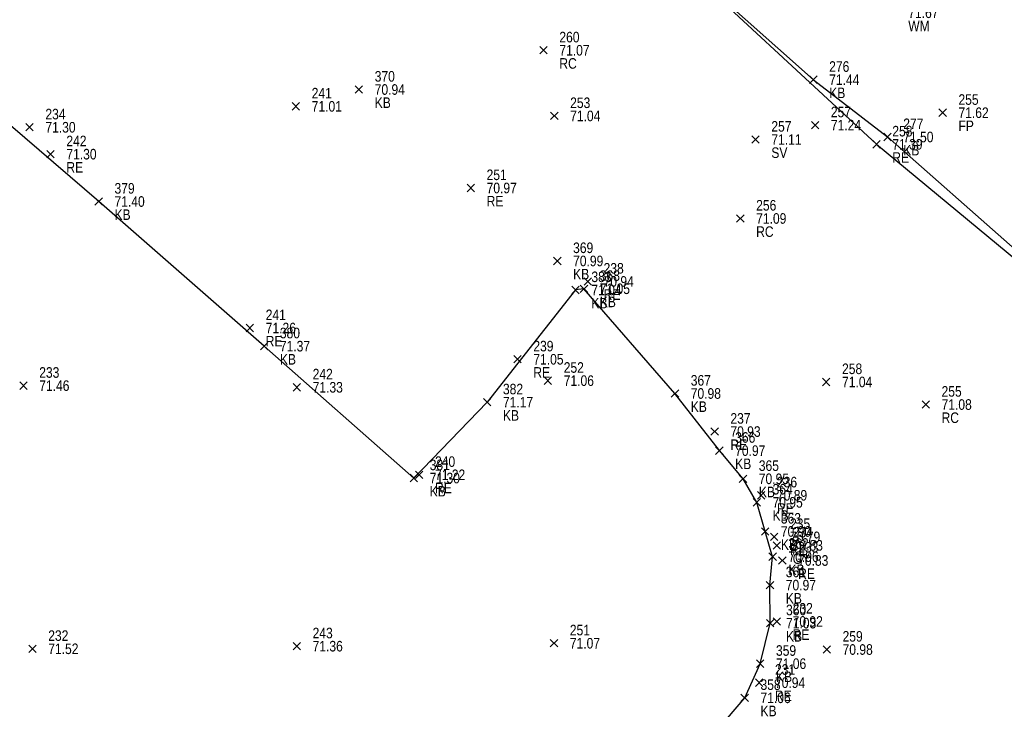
# Model space of a CAD drawing. Header units: feet. Extents: x 663429 to 663605, y 733160 to 733290.
# Tile 31 of 45: x 663520 to 663538, y 733229 to 733242. Entities that reach past the tile are written whole.
import ezdxf

# ---------------------------------------------------------------- set-up
doc = ezdxf.new("R2010")
doc.units = ezdxf.units.FT
doc.header["$MEASUREMENT"] = 0
doc.layers.get('0').update_dxf_attribs({"linetype": 'CONTINUOUS'})
for name, color, linetype in [('GULLY', 7, 'CONTINUOUS'), ('KERB', 7, 'CONTINUOUS'), ('PNTDESC', 3, 'CONTINUOUS'), ('PNTELEV', 5, 'CONTINUOUS'), ('PNTNO', 7, 'CONTINUOUS'), ('PNTS', 1, 'CONTINUOUS'), ('ROAD EDGE', 1, 'CONTINUOUS'), ('SLUICE VALVE', 7, 'CONTINUOUS'), ('WATER METER', 7, 'CONTINUOUS')]:
    doc.layers.add(name, color=color, linetype=linetype)
doc.styles.add('PTXT', font='ARIALN.TTF', dxfattribs={"width": 0.75})

# ---------------------------------------------------------------- blocks, each defined once
blk = doc.blocks.new('SPT10')
at = {"color": 0, "linetype": 'Continuous'}
for p, q in [((-0.354, -0.354), (0.354, 0.354)), ((0.354, -0.354), (-0.354, 0.354))]:
    blk.add_line(p, q, dxfattribs=at)
blk = doc.blocks.new('SRVPNO2')
at = {"layer": 'PNTDESC', "style": 'PTXT'}
blk.add_attdef('DESC2', (1.5, -1.75), '', height=1, dxfattribs=at)
at = {"layer": 'PNTNO', "style": 'PTXT'}
for tag in ['ELEV2', 'PT#']:
    blk.add_attdef(tag, (1.5, 0.75), '', height=1, dxfattribs=at)

msp = doc.modelspace()

# ---------------------------------------------------------------- linework, layer by layer
at = {"color": 1, "linetype": 'ByBlock'}
msp.add_polyline3d([(663517.335, 733255.914, 71.32), (663522.897, 733251.15, 71.138), (663527.216, 733247.25, 71.216), (663531.873, 733243.393, 71.31), (663536.003, 733239.563, 71.389), (663538.686, 733237.342, 71.364), (663539.422, 733236.792, 71.358), (663540.337, 733236.318, 71.374), (663541.178, 733236.031, 71.367), (663542.05, 733235.943, 71.346), (663543.106, 733236.153, 71.261), (663543.763, 733236.427, 71.168), (663544.914, 733237.108, 71.014), (663549.994, 733241.002, 70.82), (663549.995, 733241.115, 70.808), (663547.261, 733244.899, 70.987), (663549.167, 733246.464, 71.038), (663553.315, 733249.978, 70.824), (663556.857, 733252.885, 70.701), (663560.617, 733255.969, 70.639), (663561.894, 733254.376, 70.566), (663563.732, 733252.151, 70.519)], dxfattribs=at)
at = {"linetype": 'ByBlock'}
for points in [[(663517.894, 733255.715, 71.426), (663520.236, 733253.566, 71.387), (663520.427, 733253.451, 71.399), (663522.605, 733251.536, 71.162), (663522.543, 733251.396, 71.186), (663524.486, 733249.655, 71.26), (663526.982, 733247.497, 71.414), (663527.16, 733247.452, 71.517), (663529.574, 733245.407, 71.43), (663531.741, 733243.544, 71.525), (663532.832, 733242.547, 71.474), (663534.805, 733240.79, 71.443), (663536.211, 733239.702, 71.502), (663538.634, 733237.564, 71.392)], [(663532.625, 733228.022, 71.067), (663533.501, 733229.052, 71.065), (663533.795, 733229.7, 71.06), (663533.986, 733230.47, 71.027), (663533.981, 733231.192, 70.972), (663534.032, 733231.732, 70.96), (663534.032, 733231.732, 70.96), (663533.888, 733232.211, 70.902), (663533.73, 733232.764, 70.952), (663533.73, 733232.764, 70.952), (663533.469, 733233.211, 70.951), (663533.02, 733233.746, 70.967), (663532.177, 733234.831, 70.983), (663530.45, 733236.82, 71.047), (663530.291, 733236.797, 71.035), (663528.612, 733234.665, 71.173), (663527.222, 733233.225, 71.3), (663524.378, 733235.73, 71.369), (663521.239, 733238.477, 71.402), (663517.293, 733241.869, 71.372)]]:
    msp.add_polyline3d(points, dxfattribs=at)
at = {"layer": 'GULLY'}
msp.add_point((663534.112, 733231.946, 70.829), dxfattribs=at)
at = {"layer": 'KERB'}
for p in [(663534.805, 733240.79, 71.443), (663526.178, 733240.604, 70.945), (663536.211, 733239.702, 71.502), (663521.239, 733238.477, 71.402), (663529.944, 733237.348, 70.99), (663530.291, 733236.797, 71.035), (663530.45, 733236.82, 71.047), (663524.378, 733235.73, 71.369), (663532.177, 733234.831, 70.983), (663528.612, 733234.665, 71.173), (663533.02, 733233.746, 70.967), (663527.222, 733233.225, 71.3), (663533.469, 733233.211, 70.951), (663533.73, 733232.764, 70.952), (663533.888, 733232.211, 70.902), (663534.032, 733231.732, 70.96), (663533.981, 733231.192, 70.972), (663533.986, 733230.47, 71.027), (663533.795, 733229.7, 71.06), (663533.501, 733229.052, 71.065)]:
    msp.add_point(p, dxfattribs=at)
at = {"layer": 'PNTS'}
for p in [(663529.683, 733241.349, 71.067), (663524.982, 733240.284, 71.011), (663529.888, 733240.102, 71.039), (663537.259, 733240.163, 71.622), (663519.927, 733239.887, 71.298), (663534.837, 733239.927, 71.238), (663533.419, 733238.155, 71.088), (663529.766, 733235.075, 71.056), (663535.049, 733235.05, 71.038), (663519.81, 733234.98, 71.463), (663525, 733234.949, 71.334), (663536.938, 733234.621, 71.08), (663519.981, 733229.983, 71.525), (663524.999, 733230.032, 71.358), (663529.882, 733230.088, 71.074), (663535.059, 733229.969, 70.977)]:
    msp.add_point(p, dxfattribs=at)
at = {"layer": 'ROAD EDGE'}
for p in [(663536.003, 733239.563, 71.389), (663520.325, 733239.376, 71.299), (663528.302, 733238.734, 70.966), (663530.523, 733236.959, 70.945), (663524.109, 733236.074, 71.257), (663529.189, 733235.481, 71.047), (663532.93, 733234.108, 70.929), (663527.323, 733233.287, 71.216), (663533.814, 733232.898, 70.888), (663534.062, 733232.108, 70.789), (663534.216, 733231.66, 70.83), (663534.111, 733230.502, 70.92), (663533.776, 733229.339, 70.943)]:
    msp.add_point(p, dxfattribs=at)
at = {"layer": 'SLUICE VALVE'}
msp.add_point((663533.707, 733239.654, 71.113), dxfattribs=at)

# ---------------------------------------------------------------- block references
at = {"layer": 'GULLY'}
ref = msp.add_blockref('SRVPNO2', (663534.112, 733231.946, 70.829), dxfattribs=dict(at, xscale=0.2, yscale=0.2, zscale=0.2))
ref.add_attrib('PT#', '234', (663534.412, 733232.096, 70.829), dxfattribs={"layer": 'PNTNO', "height": 0.2, "style": 'PTXT'})
ref.add_attrib('ELEV2', '70.83', (663534.412, 733231.846, 70.829), dxfattribs={"layer": 'PNTELEV', "height": 0.2, "style": 'PTXT'})
ref.add_attrib('DESC2', 'GY', (663534.412, 733231.596, 70.829), dxfattribs={"layer": 'PNTDESC', "height": 0.2, "style": 'PTXT'})
at = {"layer": 'GULLY', "xscale": 0.2, "yscale": 0.2, "zscale": 0.2}
msp.add_blockref('SPT10', (663534.112, 733231.946, 70.829), dxfattribs=at)
at = {"layer": 'KERB'}
ref = msp.add_blockref('SRVPNO2', (663534.805, 733240.79, 71.443), dxfattribs=dict(at, xscale=0.2, yscale=0.2, zscale=0.2))
ref.add_attrib('PT#', '276', (663535.105, 733240.94, 57.155), dxfattribs={"layer": 'PNTNO', "height": 0.2, "style": 'PTXT'})
ref.add_attrib('ELEV2', '71.44', (663535.105, 733240.69, 57.155), dxfattribs={"layer": 'PNTELEV', "height": 0.2, "style": 'PTXT'})
ref.add_attrib('DESC2', 'KB', (663535.105, 733240.44, 57.155), dxfattribs={"layer": 'PNTDESC', "height": 0.2, "style": 'PTXT'})
ref = msp.add_blockref('SRVPNO2', (663526.178, 733240.604, 70.945), dxfattribs=dict(at, xscale=0.2, yscale=0.2, zscale=0.2))
ref.add_attrib('PT#', '370', (663526.478, 733240.754, 70.945), dxfattribs={"layer": 'PNTNO', "height": 0.2, "style": 'PTXT'})
ref.add_attrib('ELEV2', '70.94', (663526.478, 733240.504, 70.945), dxfattribs={"layer": 'PNTELEV', "height": 0.2, "style": 'PTXT'})
ref.add_attrib('DESC2', 'KB', (663526.478, 733240.254, 70.945), dxfattribs={"layer": 'PNTDESC', "height": 0.2, "style": 'PTXT'})
at = {"layer": 'KERB', "xscale": 0.2, "yscale": 0.2, "zscale": 0.2}
for p in [(663534.805, 733240.79, 71.443), (663526.178, 733240.604, 70.945), (663536.211, 733239.702, 71.502), (663521.239, 733238.477, 71.402), (663529.944, 733237.348, 70.99), (663530.45, 733236.82, 71.047), (663530.291, 733236.797, 71.035), (663524.378, 733235.73, 71.369), (663532.177, 733234.831, 70.983), (663528.612, 733234.665, 71.173), (663533.02, 733233.746, 70.967), (663527.222, 733233.225, 71.3), (663533.469, 733233.211, 70.951), (663533.73, 733232.764, 70.952), (663533.888, 733232.211, 70.902), (663534.032, 733231.732, 70.96), (663533.981, 733231.192, 70.972), (663533.986, 733230.47, 71.027), (663533.795, 733229.7, 71.06), (663533.501, 733229.052, 71.065)]:
    msp.add_blockref('SPT10', p, dxfattribs=at)
at = {"layer": 'KERB'}
ref = msp.add_blockref('SRVPNO2', (663536.211, 733239.702, 71.502), dxfattribs=dict(at, xscale=0.2, yscale=0.2, zscale=0.2))
ref.add_attrib('PT#', '277', (663536.511, 733239.852, 57.202), dxfattribs={"layer": 'PNTNO', "height": 0.2, "style": 'PTXT'})
ref.add_attrib('ELEV2', '71.50', (663536.511, 733239.602, 57.202), dxfattribs={"layer": 'PNTELEV', "height": 0.2, "style": 'PTXT'})
ref.add_attrib('DESC2', 'KB', (663536.511, 733239.352, 57.202), dxfattribs={"layer": 'PNTDESC', "height": 0.2, "style": 'PTXT'})
ref = msp.add_blockref('SRVPNO2', (663521.239, 733238.477, 71.402), dxfattribs=dict(at, xscale=0.2, yscale=0.2, zscale=0.2))
ref.add_attrib('PT#', '379', (663521.539, 733238.627, 71.402), dxfattribs={"layer": 'PNTNO', "height": 0.2, "style": 'PTXT'})
ref.add_attrib('ELEV2', '71.40', (663521.539, 733238.377, 71.402), dxfattribs={"layer": 'PNTELEV', "height": 0.2, "style": 'PTXT'})
ref.add_attrib('DESC2', 'KB', (663521.539, 733238.127, 71.402), dxfattribs={"layer": 'PNTDESC', "height": 0.2, "style": 'PTXT'})
ref = msp.add_blockref('SRVPNO2', (663529.944, 733237.348, 70.99), dxfattribs=dict(at, xscale=0.2, yscale=0.2, zscale=0.2))
ref.add_attrib('PT#', '369', (663530.244, 733237.498, 70.99), dxfattribs={"layer": 'PNTNO', "height": 0.2, "style": 'PTXT'})
ref.add_attrib('ELEV2', '70.99', (663530.244, 733237.248, 70.99), dxfattribs={"layer": 'PNTELEV', "height": 0.2, "style": 'PTXT'})
ref.add_attrib('DESC2', 'KB', (663530.244, 733236.998, 70.99), dxfattribs={"layer": 'PNTDESC', "height": 0.2, "style": 'PTXT'})
ref = msp.add_blockref('SRVPNO2', (663530.291, 733236.797, 71.035), dxfattribs=dict(at, xscale=0.2, yscale=0.2, zscale=0.2))
ref.add_attrib('PT#', '383', (663530.591, 733236.947, 71.035), dxfattribs={"layer": 'PNTNO', "height": 0.2, "style": 'PTXT'})
ref.add_attrib('ELEV2', '71.04', (663530.591, 733236.697, 71.035), dxfattribs={"layer": 'PNTELEV', "height": 0.2, "style": 'PTXT'})
ref.add_attrib('DESC2', 'KB', (663530.591, 733236.447, 71.035), dxfattribs={"layer": 'PNTDESC', "height": 0.2, "style": 'PTXT'})
ref = msp.add_blockref('SRVPNO2', (663530.45, 733236.82, 71.047), dxfattribs=dict(at, xscale=0.2, yscale=0.2, zscale=0.2))
ref.add_attrib('PT#', '368', (663530.75, 733236.97, 71.047), dxfattribs={"layer": 'PNTNO', "height": 0.2, "style": 'PTXT'})
ref.add_attrib('ELEV2', '71.05', (663530.75, 733236.72, 71.047), dxfattribs={"layer": 'PNTELEV', "height": 0.2, "style": 'PTXT'})
ref.add_attrib('DESC2', 'KB', (663530.75, 733236.47, 71.047), dxfattribs={"layer": 'PNTDESC', "height": 0.2, "style": 'PTXT'})
ref = msp.add_blockref('SRVPNO2', (663524.378, 733235.73, 71.369), dxfattribs=dict(at, xscale=0.2, yscale=0.2, zscale=0.2))
ref.add_attrib('PT#', '380', (663524.678, 733235.88, 71.369), dxfattribs={"layer": 'PNTNO', "height": 0.2, "style": 'PTXT'})
ref.add_attrib('ELEV2', '71.37', (663524.678, 733235.63, 71.369), dxfattribs={"layer": 'PNTELEV', "height": 0.2, "style": 'PTXT'})
ref.add_attrib('DESC2', 'KB', (663524.678, 733235.38, 71.369), dxfattribs={"layer": 'PNTDESC', "height": 0.2, "style": 'PTXT'})
ref = msp.add_blockref('SRVPNO2', (663528.612, 733234.665, 71.173), dxfattribs=dict(at, xscale=0.2, yscale=0.2, zscale=0.2))
ref.add_attrib('PT#', '382', (663528.912, 733234.815, 71.173), dxfattribs={"layer": 'PNTNO', "height": 0.2, "style": 'PTXT'})
ref.add_attrib('ELEV2', '71.17', (663528.912, 733234.565, 71.173), dxfattribs={"layer": 'PNTELEV', "height": 0.2, "style": 'PTXT'})
ref.add_attrib('DESC2', 'KB', (663528.912, 733234.315, 71.173), dxfattribs={"layer": 'PNTDESC', "height": 0.2, "style": 'PTXT'})
ref = msp.add_blockref('SRVPNO2', (663532.177, 733234.831, 70.983), dxfattribs=dict(at, xscale=0.2, yscale=0.2, zscale=0.2))
ref.add_attrib('PT#', '367', (663532.477, 733234.981, 70.983), dxfattribs={"layer": 'PNTNO', "height": 0.2, "style": 'PTXT'})
ref.add_attrib('ELEV2', '70.98', (663532.477, 733234.731, 70.983), dxfattribs={"layer": 'PNTELEV', "height": 0.2, "style": 'PTXT'})
ref.add_attrib('DESC2', 'KB', (663532.477, 733234.481, 70.983), dxfattribs={"layer": 'PNTDESC', "height": 0.2, "style": 'PTXT'})
ref = msp.add_blockref('SRVPNO2', (663533.02, 733233.746, 70.967), dxfattribs=dict(at, xscale=0.2, yscale=0.2, zscale=0.2))
ref.add_attrib('PT#', '366', (663533.32, 733233.896, 70.967), dxfattribs={"layer": 'PNTNO', "height": 0.2, "style": 'PTXT'})
ref.add_attrib('ELEV2', '70.97', (663533.32, 733233.646, 70.967), dxfattribs={"layer": 'PNTELEV', "height": 0.2, "style": 'PTXT'})
ref.add_attrib('DESC2', 'KB', (663533.32, 733233.396, 70.967), dxfattribs={"layer": 'PNTDESC', "height": 0.2, "style": 'PTXT'})
ref = msp.add_blockref('SRVPNO2', (663527.222, 733233.225, 71.3), dxfattribs=dict(at, xscale=0.2, yscale=0.2, zscale=0.2))
ref.add_attrib('PT#', '381', (663527.522, 733233.375, 71.3), dxfattribs={"layer": 'PNTNO', "height": 0.2, "style": 'PTXT'})
ref.add_attrib('ELEV2', '71.30', (663527.522, 733233.125, 71.3), dxfattribs={"layer": 'PNTELEV', "height": 0.2, "style": 'PTXT'})
ref.add_attrib('DESC2', 'KB', (663527.522, 733232.875, 71.3), dxfattribs={"layer": 'PNTDESC', "height": 0.2, "style": 'PTXT'})
ref = msp.add_blockref('SRVPNO2', (663533.469, 733233.211, 70.951), dxfattribs=dict(at, xscale=0.2, yscale=0.2, zscale=0.2))
ref.add_attrib('PT#', '365', (663533.769, 733233.361, 70.951), dxfattribs={"layer": 'PNTNO', "height": 0.2, "style": 'PTXT'})
ref.add_attrib('ELEV2', '70.95', (663533.769, 733233.111, 70.951), dxfattribs={"layer": 'PNTELEV', "height": 0.2, "style": 'PTXT'})
ref.add_attrib('DESC2', 'KB', (663533.769, 733232.861, 70.951), dxfattribs={"layer": 'PNTDESC', "height": 0.2, "style": 'PTXT'})
ref = msp.add_blockref('SRVPNO2', (663533.73, 733232.764, 70.952), dxfattribs=dict(at, xscale=0.2, yscale=0.2, zscale=0.2))
ref.add_attrib('PT#', '364', (663534.03, 733232.914, 70.952), dxfattribs={"layer": 'PNTNO', "height": 0.2, "style": 'PTXT'})
ref.add_attrib('ELEV2', '70.95', (663534.03, 733232.664, 70.952), dxfattribs={"layer": 'PNTELEV', "height": 0.2, "style": 'PTXT'})
ref.add_attrib('DESC2', 'KB', (663534.03, 733232.414, 70.952), dxfattribs={"layer": 'PNTDESC', "height": 0.2, "style": 'PTXT'})
ref = msp.add_blockref('SRVPNO2', (663533.888, 733232.211, 70.902), dxfattribs=dict(at, xscale=0.2, yscale=0.2, zscale=0.2))
ref.add_attrib('PT#', '363', (663534.188, 733232.361, 70.902), dxfattribs={"layer": 'PNTNO', "height": 0.2, "style": 'PTXT'})
ref.add_attrib('ELEV2', '70.90', (663534.188, 733232.111, 70.902), dxfattribs={"layer": 'PNTELEV', "height": 0.2, "style": 'PTXT'})
ref.add_attrib('DESC2', 'KB', (663534.188, 733231.861, 70.902), dxfattribs={"layer": 'PNTDESC', "height": 0.2, "style": 'PTXT'})
ref = msp.add_blockref('SRVPNO2', (663534.032, 733231.732, 70.96), dxfattribs=dict(at, xscale=0.2, yscale=0.2, zscale=0.2))
ref.add_attrib('PT#', '362', (663534.332, 733231.882, 70.96), dxfattribs={"layer": 'PNTNO', "height": 0.2, "style": 'PTXT'})
ref.add_attrib('ELEV2', '70.96', (663534.332, 733231.632, 70.96), dxfattribs={"layer": 'PNTELEV', "height": 0.2, "style": 'PTXT'})
ref.add_attrib('DESC2', 'KB', (663534.332, 733231.382, 70.96), dxfattribs={"layer": 'PNTDESC', "height": 0.2, "style": 'PTXT'})
ref = msp.add_blockref('SRVPNO2', (663533.981, 733231.192, 70.972), dxfattribs=dict(at, xscale=0.2, yscale=0.2, zscale=0.2))
ref.add_attrib('PT#', '361', (663534.281, 733231.342, 70.972), dxfattribs={"layer": 'PNTNO', "height": 0.2, "style": 'PTXT'})
ref.add_attrib('ELEV2', '70.97', (663534.281, 733231.092, 70.972), dxfattribs={"layer": 'PNTELEV', "height": 0.2, "style": 'PTXT'})
ref.add_attrib('DESC2', 'KB', (663534.281, 733230.842, 70.972), dxfattribs={"layer": 'PNTDESC', "height": 0.2, "style": 'PTXT'})
ref = msp.add_blockref('SRVPNO2', (663533.986, 733230.47, 71.027), dxfattribs=dict(at, xscale=0.2, yscale=0.2, zscale=0.2))
ref.add_attrib('PT#', '360', (663534.286, 733230.62, 71.027), dxfattribs={"layer": 'PNTNO', "height": 0.2, "style": 'PTXT'})
ref.add_attrib('ELEV2', '71.03', (663534.286, 733230.37, 71.027), dxfattribs={"layer": 'PNTELEV', "height": 0.2, "style": 'PTXT'})
ref.add_attrib('DESC2', 'KB', (663534.286, 733230.12, 71.027), dxfattribs={"layer": 'PNTDESC', "height": 0.2, "style": 'PTXT'})
ref = msp.add_blockref('SRVPNO2', (663533.795, 733229.7, 71.06), dxfattribs=dict(at, xscale=0.2, yscale=0.2, zscale=0.2))
ref.add_attrib('PT#', '359', (663534.095, 733229.85, 71.06), dxfattribs={"layer": 'PNTNO', "height": 0.2, "style": 'PTXT'})
ref.add_attrib('ELEV2', '71.06', (663534.095, 733229.6, 71.06), dxfattribs={"layer": 'PNTELEV', "height": 0.2, "style": 'PTXT'})
ref.add_attrib('DESC2', 'KB', (663534.095, 733229.35, 71.06), dxfattribs={"layer": 'PNTDESC', "height": 0.2, "style": 'PTXT'})
ref = msp.add_blockref('SRVPNO2', (663533.501, 733229.052, 71.065), dxfattribs=dict(at, xscale=0.2, yscale=0.2, zscale=0.2))
ref.add_attrib('PT#', '358', (663533.801, 733229.202, 71.065), dxfattribs={"layer": 'PNTNO', "height": 0.2, "style": 'PTXT'})
ref.add_attrib('ELEV2', '71.06', (663533.801, 733228.952, 71.065), dxfattribs={"layer": 'PNTELEV', "height": 0.2, "style": 'PTXT'})
ref.add_attrib('DESC2', 'KB', (663533.801, 733228.702, 71.065), dxfattribs={"layer": 'PNTDESC', "height": 0.2, "style": 'PTXT'})
at = {"layer": 'PNTS'}
ref = msp.add_blockref('SRVPNO2', (663529.683, 733241.349, 71.067), dxfattribs=dict(at, xscale=0.2, yscale=0.2, zscale=0.2))
ref.add_attrib('PT#', '260', (663529.983, 733241.499, 71.067), dxfattribs={"layer": 'PNTNO', "height": 0.2, "style": 'PTXT'})
ref.add_attrib('ELEV2', '71.07', (663529.983, 733241.249, 71.067), dxfattribs={"layer": 'PNTELEV', "height": 0.2, "style": 'PTXT'})
ref.add_attrib('DESC2', 'RC', (663529.983, 733240.999, 71.067), dxfattribs={"layer": 'PNTDESC', "height": 0.2, "style": 'PTXT'})
at = {"layer": 'PNTS', "xscale": 0.2, "yscale": 0.2, "zscale": 0.2}
for p in [(663529.683, 733241.349, 71.067), (663524.982, 733240.284, 71.011), (663529.888, 733240.102, 71.039), (663537.259, 733240.163, 71.622), (663519.927, 733239.887, 71.298), (663534.837, 733239.927, 71.238), (663533.419, 733238.155, 71.088), (663519.81, 733234.98, 71.463), (663525, 733234.949, 71.334), (663529.766, 733235.075, 71.056), (663535.049, 733235.05, 71.038), (663536.938, 733234.621, 71.08), (663529.882, 733230.088, 71.074), (663519.981, 733229.983, 71.525), (663524.999, 733230.032, 71.358), (663535.059, 733229.969, 70.977)]:
    msp.add_blockref('SPT10', p, dxfattribs=at)
at = {"layer": 'PNTS'}
ref = msp.add_blockref('SRVPNO2', (663524.982, 733240.284, 71.011), dxfattribs=dict(at, xscale=0.2, yscale=0.2, zscale=0.2))
ref.add_attrib('PT#', '241', (663525.282, 733240.434, 56.809), dxfattribs={"layer": 'PNTNO', "height": 0.2, "style": 'PTXT'})
ref.add_attrib('ELEV2', '71.01', (663525.282, 733240.184, 56.809), dxfattribs={"layer": 'PNTELEV', "height": 0.2, "style": 'PTXT'})
ref = msp.add_blockref('SRVPNO2', (663529.888, 733240.102, 71.039), dxfattribs=dict(at, xscale=0.2, yscale=0.2, zscale=0.2))
ref.add_attrib('PT#', '253', (663530.188, 733240.252, 56.831), dxfattribs={"layer": 'PNTNO', "height": 0.2, "style": 'PTXT'})
ref.add_attrib('ELEV2', '71.04', (663530.188, 733240.002, 56.831), dxfattribs={"layer": 'PNTELEV', "height": 0.2, "style": 'PTXT'})
ref = msp.add_blockref('SRVPNO2', (663537.259, 733240.163, 71.622), dxfattribs=dict(at, xscale=0.2, yscale=0.2, zscale=0.2))
ref.add_attrib('PT#', '255', (663537.559, 733240.313, 57.298), dxfattribs={"layer": 'PNTNO', "height": 0.2, "style": 'PTXT'})
ref.add_attrib('ELEV2', '71.62', (663537.559, 733240.063, 57.298), dxfattribs={"layer": 'PNTELEV', "height": 0.2, "style": 'PTXT'})
ref.add_attrib('DESC2', 'FP', (663537.559, 733239.813, 57.298), dxfattribs={"layer": 'PNTDESC', "height": 0.2, "style": 'PTXT'})
ref = msp.add_blockref('SRVPNO2', (663534.837, 733239.927, 71.238), dxfattribs=dict(at, xscale=0.2, yscale=0.2, zscale=0.2))
ref.add_attrib('PT#', '257', (663535.137, 733240.077, 56.99), dxfattribs={"layer": 'PNTNO', "height": 0.2, "style": 'PTXT'})
ref.add_attrib('ELEV2', '71.24', (663535.137, 733239.827, 56.99), dxfattribs={"layer": 'PNTELEV', "height": 0.2, "style": 'PTXT'})
ref = msp.add_blockref('SRVPNO2', (663519.927, 733239.887, 71.298), dxfattribs=dict(at, xscale=0.2, yscale=0.2, zscale=0.2))
ref.add_attrib('PT#', '234', (663520.227, 733240.037, 57.038), dxfattribs={"layer": 'PNTNO', "height": 0.2, "style": 'PTXT'})
ref.add_attrib('ELEV2', '71.30', (663520.227, 733239.787, 57.038), dxfattribs={"layer": 'PNTELEV', "height": 0.2, "style": 'PTXT'})
ref = msp.add_blockref('SRVPNO2', (663533.419, 733238.155, 71.088), dxfattribs=dict(at, xscale=0.2, yscale=0.2, zscale=0.2))
ref.add_attrib('PT#', '256', (663533.719, 733238.305, 71.088), dxfattribs={"layer": 'PNTNO', "height": 0.2, "style": 'PTXT'})
ref.add_attrib('ELEV2', '71.09', (663533.719, 733238.055, 71.088), dxfattribs={"layer": 'PNTELEV', "height": 0.2, "style": 'PTXT'})
ref.add_attrib('DESC2', 'RC', (663533.719, 733237.805, 71.088), dxfattribs={"layer": 'PNTDESC', "height": 0.2, "style": 'PTXT'})
ref = msp.add_blockref('SRVPNO2', (663529.766, 733235.075, 71.056), dxfattribs=dict(at, xscale=0.2, yscale=0.2, zscale=0.2))
ref.add_attrib('PT#', '252', (663530.066, 733235.225, 56.845), dxfattribs={"layer": 'PNTNO', "height": 0.2, "style": 'PTXT'})
ref.add_attrib('ELEV2', '71.06', (663530.066, 733234.975, 56.845), dxfattribs={"layer": 'PNTELEV', "height": 0.2, "style": 'PTXT'})
ref = msp.add_blockref('SRVPNO2', (663535.049, 733235.05, 71.038), dxfattribs=dict(at, xscale=0.2, yscale=0.2, zscale=0.2))
ref.add_attrib('PT#', '258', (663535.349, 733235.2, 56.831), dxfattribs={"layer": 'PNTNO', "height": 0.2, "style": 'PTXT'})
ref.add_attrib('ELEV2', '71.04', (663535.349, 733234.95, 56.831), dxfattribs={"layer": 'PNTELEV', "height": 0.2, "style": 'PTXT'})
ref = msp.add_blockref('SRVPNO2', (663519.81, 733234.98, 71.463), dxfattribs=dict(at, xscale=0.2, yscale=0.2, zscale=0.2))
ref.add_attrib('PT#', '233', (663520.11, 733235.13, 57.17), dxfattribs={"layer": 'PNTNO', "height": 0.2, "style": 'PTXT'})
ref.add_attrib('ELEV2', '71.46', (663520.11, 733234.88, 57.17), dxfattribs={"layer": 'PNTELEV', "height": 0.2, "style": 'PTXT'})
ref = msp.add_blockref('SRVPNO2', (663525, 733234.949, 71.334), dxfattribs=dict(at, xscale=0.2, yscale=0.2, zscale=0.2))
ref.add_attrib('PT#', '242', (663525.3, 733235.099, 57.068), dxfattribs={"layer": 'PNTNO', "height": 0.2, "style": 'PTXT'})
ref.add_attrib('ELEV2', '71.33', (663525.3, 733234.849, 57.068), dxfattribs={"layer": 'PNTELEV', "height": 0.2, "style": 'PTXT'})
ref = msp.add_blockref('SRVPNO2', (663536.938, 733234.621, 71.08), dxfattribs=dict(at, xscale=0.2, yscale=0.2, zscale=0.2))
ref.add_attrib('PT#', '255', (663537.238, 733234.771, 71.08), dxfattribs={"layer": 'PNTNO', "height": 0.2, "style": 'PTXT'})
ref.add_attrib('ELEV2', '71.08', (663537.238, 733234.521, 71.08), dxfattribs={"layer": 'PNTELEV', "height": 0.2, "style": 'PTXT'})
ref.add_attrib('DESC2', 'RC', (663537.238, 733234.271, 71.08), dxfattribs={"layer": 'PNTDESC', "height": 0.2, "style": 'PTXT'})
ref = msp.add_blockref('SRVPNO2', (663524.999, 733230.032, 71.358), dxfattribs=dict(at, xscale=0.2, yscale=0.2, zscale=0.2))
ref.add_attrib('PT#', '243', (663525.299, 733230.182, 57.087), dxfattribs={"layer": 'PNTNO', "height": 0.2, "style": 'PTXT'})
ref.add_attrib('ELEV2', '71.36', (663525.299, 733229.932, 57.087), dxfattribs={"layer": 'PNTELEV', "height": 0.2, "style": 'PTXT'})
ref = msp.add_blockref('SRVPNO2', (663529.882, 733230.088, 71.074), dxfattribs=dict(at, xscale=0.2, yscale=0.2, zscale=0.2))
ref.add_attrib('PT#', '251', (663530.182, 733230.238, 56.859), dxfattribs={"layer": 'PNTNO', "height": 0.2, "style": 'PTXT'})
ref.add_attrib('ELEV2', '71.07', (663530.182, 733229.988, 56.859), dxfattribs={"layer": 'PNTELEV', "height": 0.2, "style": 'PTXT'})
ref = msp.add_blockref('SRVPNO2', (663519.981, 733229.983, 71.525), dxfattribs=dict(at, xscale=0.2, yscale=0.2, zscale=0.2))
ref.add_attrib('PT#', '232', (663520.281, 733230.133, 57.22), dxfattribs={"layer": 'PNTNO', "height": 0.2, "style": 'PTXT'})
ref.add_attrib('ELEV2', '71.52', (663520.281, 733229.883, 57.22), dxfattribs={"layer": 'PNTELEV', "height": 0.2, "style": 'PTXT'})
ref = msp.add_blockref('SRVPNO2', (663535.059, 733229.969, 70.977), dxfattribs=dict(at, xscale=0.2, yscale=0.2, zscale=0.2))
ref.add_attrib('PT#', '259', (663535.359, 733230.119, 56.781), dxfattribs={"layer": 'PNTNO', "height": 0.2, "style": 'PTXT'})
ref.add_attrib('ELEV2', '70.98', (663535.359, 733229.869, 56.781), dxfattribs={"layer": 'PNTELEV', "height": 0.2, "style": 'PTXT'})
at = {"layer": 'ROAD EDGE'}
ref = msp.add_blockref('SRVPNO2', (663536.003, 733239.563, 71.389), dxfattribs=dict(at, xscale=0.2, yscale=0.2, zscale=0.2))
ref.add_attrib('PT#', '258', (663536.303, 733239.713, 71.389), dxfattribs={"layer": 'PNTNO', "height": 0.2, "style": 'PTXT'})
ref.add_attrib('ELEV2', '71.39', (663536.303, 733239.463, 71.389), dxfattribs={"layer": 'PNTELEV', "height": 0.2, "style": 'PTXT'})
ref.add_attrib('DESC2', 'RE', (663536.303, 733239.213, 71.389), dxfattribs={"layer": 'PNTDESC', "height": 0.2, "style": 'PTXT'})
ref = msp.add_blockref('SRVPNO2', (663520.325, 733239.376, 71.299), dxfattribs=dict(at, xscale=0.2, yscale=0.2, zscale=0.2))
ref.add_attrib('PT#', '242', (663520.625, 733239.526, 71.299), dxfattribs={"layer": 'PNTNO', "height": 0.2, "style": 'PTXT'})
ref.add_attrib('ELEV2', '71.30', (663520.625, 733239.276, 71.299), dxfattribs={"layer": 'PNTELEV', "height": 0.2, "style": 'PTXT'})
ref.add_attrib('DESC2', 'RE', (663520.625, 733239.026, 71.299), dxfattribs={"layer": 'PNTDESC', "height": 0.2, "style": 'PTXT'})
at = {"layer": 'ROAD EDGE', "xscale": 0.2, "yscale": 0.2, "zscale": 0.2}
for p in [(663536.003, 733239.563, 71.389), (663520.325, 733239.376, 71.299), (663528.302, 733238.734, 70.966), (663530.523, 733236.959, 70.945), (663524.109, 733236.074, 71.257), (663529.189, 733235.481, 71.047), (663532.93, 733234.108, 70.929), (663527.323, 733233.287, 71.216), (663533.814, 733232.898, 70.888), (663534.062, 733232.108, 70.789), (663534.216, 733231.66, 70.83), (663534.111, 733230.502, 70.92), (663533.776, 733229.339, 70.943)]:
    msp.add_blockref('SPT10', p, dxfattribs=at)
at = {"layer": 'ROAD EDGE'}
ref = msp.add_blockref('SRVPNO2', (663528.302, 733238.734, 70.966), dxfattribs=dict(at, xscale=0.2, yscale=0.2, zscale=0.2))
ref.add_attrib('PT#', '251', (663528.602, 733238.884, 70.966), dxfattribs={"layer": 'PNTNO', "height": 0.2, "style": 'PTXT'})
ref.add_attrib('ELEV2', '70.97', (663528.602, 733238.634, 70.966), dxfattribs={"layer": 'PNTELEV', "height": 0.2, "style": 'PTXT'})
ref.add_attrib('DESC2', 'RE', (663528.602, 733238.384, 70.966), dxfattribs={"layer": 'PNTDESC', "height": 0.2, "style": 'PTXT'})
ref = msp.add_blockref('SRVPNO2', (663530.523, 733236.959, 70.945), dxfattribs=dict(at, xscale=0.2, yscale=0.2, zscale=0.2))
ref.add_attrib('PT#', '238', (663530.823, 733237.109, 70.945), dxfattribs={"layer": 'PNTNO', "height": 0.2, "style": 'PTXT'})
ref.add_attrib('ELEV2', '70.94', (663530.823, 733236.859, 70.945), dxfattribs={"layer": 'PNTELEV', "height": 0.2, "style": 'PTXT'})
ref.add_attrib('DESC2', 'RE', (663530.823, 733236.609, 70.945), dxfattribs={"layer": 'PNTDESC', "height": 0.2, "style": 'PTXT'})
ref = msp.add_blockref('SRVPNO2', (663524.109, 733236.074, 71.257), dxfattribs=dict(at, xscale=0.2, yscale=0.2, zscale=0.2))
ref.add_attrib('PT#', '241', (663524.409, 733236.224, 71.257), dxfattribs={"layer": 'PNTNO', "height": 0.2, "style": 'PTXT'})
ref.add_attrib('ELEV2', '71.26', (663524.409, 733235.974, 71.257), dxfattribs={"layer": 'PNTELEV', "height": 0.2, "style": 'PTXT'})
ref.add_attrib('DESC2', 'RE', (663524.409, 733235.724, 71.257), dxfattribs={"layer": 'PNTDESC', "height": 0.2, "style": 'PTXT'})
ref = msp.add_blockref('SRVPNO2', (663529.189, 733235.481, 71.047), dxfattribs=dict(at, xscale=0.2, yscale=0.2, zscale=0.2))
ref.add_attrib('PT#', '239', (663529.489, 733235.631, 71.047), dxfattribs={"layer": 'PNTNO', "height": 0.2, "style": 'PTXT'})
ref.add_attrib('ELEV2', '71.05', (663529.489, 733235.381, 71.047), dxfattribs={"layer": 'PNTELEV', "height": 0.2, "style": 'PTXT'})
ref.add_attrib('DESC2', 'RE', (663529.489, 733235.131, 71.047), dxfattribs={"layer": 'PNTDESC', "height": 0.2, "style": 'PTXT'})
ref = msp.add_blockref('SRVPNO2', (663532.93, 733234.108, 70.929), dxfattribs=dict(at, xscale=0.2, yscale=0.2, zscale=0.2))
ref.add_attrib('PT#', '237', (663533.23, 733234.258, 70.929), dxfattribs={"layer": 'PNTNO', "height": 0.2, "style": 'PTXT'})
ref.add_attrib('ELEV2', '70.93', (663533.23, 733234.008, 70.929), dxfattribs={"layer": 'PNTELEV', "height": 0.2, "style": 'PTXT'})
ref.add_attrib('DESC2', 'RE', (663533.23, 733233.758, 70.929), dxfattribs={"layer": 'PNTDESC', "height": 0.2, "style": 'PTXT'})
ref = msp.add_blockref('SRVPNO2', (663527.323, 733233.287, 71.216), dxfattribs=dict(at, xscale=0.2, yscale=0.2, zscale=0.2))
ref.add_attrib('PT#', '240', (663527.623, 733233.437, 71.216), dxfattribs={"layer": 'PNTNO', "height": 0.2, "style": 'PTXT'})
ref.add_attrib('ELEV2', '71.22', (663527.623, 733233.187, 71.216), dxfattribs={"layer": 'PNTELEV', "height": 0.2, "style": 'PTXT'})
ref.add_attrib('DESC2', 'RE', (663527.623, 733232.937, 71.216), dxfattribs={"layer": 'PNTDESC', "height": 0.2, "style": 'PTXT'})
ref = msp.add_blockref('SRVPNO2', (663533.814, 733232.898, 70.888), dxfattribs=dict(at, xscale=0.2, yscale=0.2, zscale=0.2))
ref.add_attrib('PT#', '236', (663534.114, 733233.048, 70.888), dxfattribs={"layer": 'PNTNO', "height": 0.2, "style": 'PTXT'})
ref.add_attrib('ELEV2', '70.89', (663534.114, 733232.798, 70.888), dxfattribs={"layer": 'PNTELEV', "height": 0.2, "style": 'PTXT'})
ref.add_attrib('DESC2', 'RE', (663534.114, 733232.548, 70.888), dxfattribs={"layer": 'PNTDESC', "height": 0.2, "style": 'PTXT'})
ref = msp.add_blockref('SRVPNO2', (663534.062, 733232.108, 70.789), dxfattribs=dict(at, xscale=0.2, yscale=0.2, zscale=0.2))
ref.add_attrib('PT#', '235', (663534.362, 733232.258, 70.789), dxfattribs={"layer": 'PNTNO', "height": 0.2, "style": 'PTXT'})
ref.add_attrib('ELEV2', '70.79', (663534.362, 733232.008, 70.789), dxfattribs={"layer": 'PNTELEV', "height": 0.2, "style": 'PTXT'})
ref.add_attrib('DESC2', 'RE', (663534.362, 733231.758, 70.789), dxfattribs={"layer": 'PNTDESC', "height": 0.2, "style": 'PTXT'})
ref = msp.add_blockref('SRVPNO2', (663534.216, 733231.66, 70.83), dxfattribs=dict(at, xscale=0.2, yscale=0.2, zscale=0.2))
ref.add_attrib('PT#', '233', (663534.516, 733231.81, 70.83), dxfattribs={"layer": 'PNTNO', "height": 0.2, "style": 'PTXT'})
ref.add_attrib('ELEV2', '70.83', (663534.516, 733231.56, 70.83), dxfattribs={"layer": 'PNTELEV', "height": 0.2, "style": 'PTXT'})
ref.add_attrib('DESC2', 'RE', (663534.516, 733231.31, 70.83), dxfattribs={"layer": 'PNTDESC', "height": 0.2, "style": 'PTXT'})
ref = msp.add_blockref('SRVPNO2', (663534.111, 733230.502, 70.92), dxfattribs=dict(at, xscale=0.2, yscale=0.2, zscale=0.2))
ref.add_attrib('PT#', '232', (663534.411, 733230.652, 70.92), dxfattribs={"layer": 'PNTNO', "height": 0.2, "style": 'PTXT'})
ref.add_attrib('ELEV2', '70.92', (663534.411, 733230.402, 70.92), dxfattribs={"layer": 'PNTELEV', "height": 0.2, "style": 'PTXT'})
ref.add_attrib('DESC2', 'RE', (663534.411, 733230.152, 70.92), dxfattribs={"layer": 'PNTDESC', "height": 0.2, "style": 'PTXT'})
ref = msp.add_blockref('SRVPNO2', (663533.776, 733229.339, 70.943), dxfattribs=dict(at, xscale=0.2, yscale=0.2, zscale=0.2))
ref.add_attrib('PT#', '231', (663534.076, 733229.489, 70.943), dxfattribs={"layer": 'PNTNO', "height": 0.2, "style": 'PTXT'})
ref.add_attrib('ELEV2', '70.94', (663534.076, 733229.239, 70.943), dxfattribs={"layer": 'PNTELEV', "height": 0.2, "style": 'PTXT'})
ref.add_attrib('DESC2', 'RE', (663534.076, 733228.989, 70.943), dxfattribs={"layer": 'PNTDESC', "height": 0.2, "style": 'PTXT'})
at = {"layer": 'SLUICE VALVE'}
ref = msp.add_blockref('SRVPNO2', (663533.707, 733239.654, 71.113), dxfattribs=dict(at, xscale=0.2, yscale=0.2, zscale=0.2))
ref.add_attrib('PT#', '257', (663534.007, 733239.804, 71.113), dxfattribs={"layer": 'PNTNO', "height": 0.2, "style": 'PTXT'})
ref.add_attrib('ELEV2', '71.11', (663534.007, 733239.554, 71.113), dxfattribs={"layer": 'PNTELEV', "height": 0.2, "style": 'PTXT'})
ref.add_attrib('DESC2', 'SV', (663534.007, 733239.304, 71.113), dxfattribs={"layer": 'PNTDESC', "height": 0.2, "style": 'PTXT'})
at = {"layer": 'SLUICE VALVE', "xscale": 0.2, "yscale": 0.2, "zscale": 0.2}
msp.add_blockref('SPT10', (663533.707, 733239.654, 71.113), dxfattribs=at)
at = {"layer": 'WATER METER'}
ref = msp.add_blockref('SRVPNO2', (663536.306, 733242.061, 71.67), dxfattribs=dict(at, xscale=0.2, yscale=0.2, zscale=0.2))
ref.add_attrib('PT#', '293', (663536.606, 733242.211, 57.336), dxfattribs={"layer": 'PNTNO', "height": 0.2, "style": 'PTXT'})
ref.add_attrib('ELEV2', '71.67', (663536.606, 733241.961, 57.336), dxfattribs={"layer": 'PNTELEV', "height": 0.2, "style": 'PTXT'})
ref.add_attrib('DESC2', 'WM', (663536.606, 733241.711, 57.336), dxfattribs={"layer": 'PNTDESC', "height": 0.2, "style": 'PTXT'})

doc.saveas('drawing.dxf')
